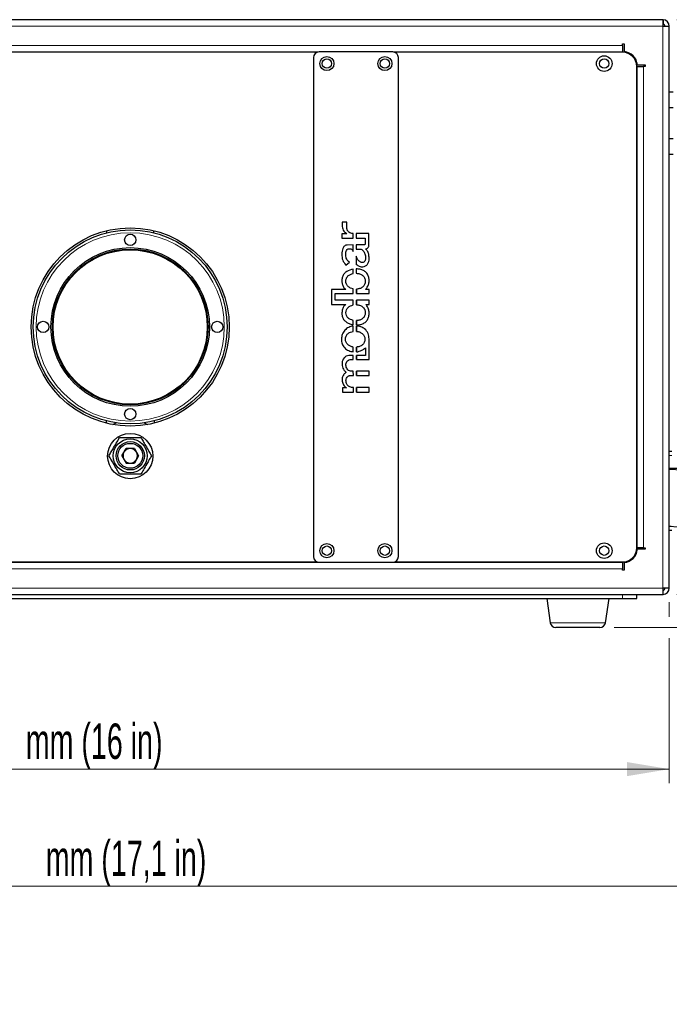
# Model space of a CAD drawing. Header units: millimetres. Extents: x 1 to 419, y 2 to 295.
# Tile 48 of 50: x 329 to 375, y 100 to 170. Entities that reach past the tile are written whole.
import ezdxf

# ---------------------------------------------------------------- set-up
doc = ezdxf.new("R2010")
doc.units = ezdxf.units.MM
doc.styles.add('SLDTEXTSTYLE0', font='TXT', dxfattribs={"width": 0.605})
doc.dimstyles.new('SLDDIMSTYLE0', dxfattribs={"dimtxt": 2.5, "dimasz": 3, "dimexe": 0, "dimexo": 0.0625, "dimtad": 1, "dimlfac": 5, "dimrnd": 1e-09, "dimzin": 12, "dimdsep": 46, "dimtxsty": 'SLDTEXTSTYLE0', "dimsah": 1, "dimcen": 0.09, "dimadec": 0, "dimazin": 3, "dimtfac": 1, "dimtofl": 0, "dimtmove": 0, "dimatfit": 3, "dimfxl": 1, "dimfrac": 2, "dimtolj": 1, "dimtzin": 12, "dimarcsym": 0})
doc.dimstyles.new('SLDDIMSTYLE1', dxfattribs={"dimtxt": 2.5, "dimasz": 3, "dimexe": 0, "dimexo": 0.0625, "dimtad": 1, "dimdec": 0, "dimlfac": 5, "dimrnd": 1e-09, "dimzin": 12, "dimdsep": 46, "dimtxsty": 'SLDTEXTSTYLE0', "dimsah": 1, "dimcen": 0.09, "dimadec": 0, "dimazin": 3, "dimtfac": 1, "dimtofl": 0, "dimtmove": 0, "dimatfit": 3, "dimfxl": 1, "dimfrac": 2, "dimtolj": 1, "dimtzin": 12, "dimarcsym": 0})

# ---------------------------------------------------------------- blocks, each defined once
blk = doc.blocks.new('_D')
at = {"color": 7, "linetype": 'Continuous', "lineweight": 18}
for p, q in [((293.733, 128.724), (293.733, 115.936)), ((374.933, 128.724), (374.933, 127.686)), ((374.933, 126.186), (374.933, 115.936)), ((293.733, 116.936), (374.933, 116.936))]:
    blk.add_line(p, q, dxfattribs=at)
for points in [[(293.733, 116.936), (296.733, 116.436), (296.733, 117.436)], [(374.933, 116.936), (371.933, 117.436), (371.933, 116.436)]]:
    blk.add_solid(points, dxfattribs=at)
at = {"color": 7, "linetype": 'Continuous', "lineweight": 18, "char_height": 2.5, "attachment_point": 1, "style": 'SLDTEXTSTYLE0'}
for s, insert in [('mm (16 in)', (329.453, 120.159)), ('406', (322.786, 120.159))]:
    blk.add_mtext(s, dxfattribs=dict(at, insert=insert))
blk = doc.blocks.new('_D_1')
at = {"color": 7, "linetype": 'Continuous', "lineweight": 18}
for p, q in [((380.616, 136.508), (380.616, 130.014)), ((293.733, 128.724), (293.733, 107.667)), ((380.616, 128.514), (380.616, 127.686)), ((380.616, 126.186), (380.616, 107.667)), ((293.733, 108.667), (380.616, 108.667))]:
    blk.add_line(p, q, dxfattribs=at)
for points in [[(293.733, 108.667), (296.733, 108.167), (296.733, 109.167)], [(380.616, 108.667), (377.616, 109.167), (377.616, 108.167)]]:
    blk.add_solid(points, dxfattribs=at)
at = {"color": 7, "linetype": 'Continuous', "lineweight": 18, "char_height": 2.5, "attachment_point": 1, "style": 'SLDTEXTSTYLE0'}
for s, insert in [('mm (17,1 in)', (330.862, 111.889)), ('435', (324.196, 111.889))]:
    blk.add_mtext(s, dxfattribs=dict(at, insert=insert))
blk = doc.blocks.new('_D_2')
at = {"color": 7, "linetype": 'Continuous', "lineweight": 18}
for p, q in [((375.473, 169.864), (391.022, 169.864)), ((390.022, 129.264), (390.022, 169.864)), ((375.473, 129.264), (391.022, 129.264))]:
    blk.add_line(p, q, dxfattribs=at)
for points in [[(390.022, 169.864), (389.522, 166.864), (390.522, 166.864)], [(390.022, 129.264), (390.522, 132.264), (389.522, 132.264)]]:
    blk.add_solid(points, dxfattribs=at)
at = {"color": 7, "linetype": 'Continuous', "lineweight": 18, "char_height": 2.5, "attachment_point": 1, "rotation": 90, "style": 'SLDTEXTSTYLE0'}
for s, insert in [('mm (8 in)', (386.8, 145.639)), ('203', (386.8, 138.972))]:
    blk.add_mtext(s, dxfattribs=dict(at, insert=insert))
blk = doc.blocks.new('_D_3')
at = {"color": 7, "linetype": 'Continuous', "lineweight": 18}
for p, q in [((375.473, 169.864), (400.106, 169.864)), ((399.106, 126.936), (399.106, 169.864)), ((371.028, 126.936), (400.106, 126.936))]:
    blk.add_line(p, q, dxfattribs=at)
for points in [[(399.106, 169.864), (398.606, 166.864), (399.606, 166.864)], [(399.106, 126.936), (399.606, 129.936), (398.606, 129.936)]]:
    blk.add_solid(points, dxfattribs=at)
at = {"color": 7, "linetype": 'Continuous', "lineweight": 18, "char_height": 2.5, "attachment_point": 1, "rotation": 90, "style": 'SLDTEXTSTYLE0'}
for s, insert in [('mm (8,5 in)', (395.883, 143.042)), ('215', (395.883, 136.376))]:
    blk.add_mtext(s, dxfattribs=dict(at, insert=insert))

msp = doc.modelspace()

# ---------------------------------------------------------------- linework, layer by layer
at = {"color": 7, "linetype": 'Continuous', "lineweight": 25}
for p, q in [((374.4733, 169.8639), (294.1933, 169.8639)), ((374.4733, 169.8639), (374.4733, 169.4039)), ((374.5016, 169.863), (374.5016, 169.5614)), ((374.4733, 169.4039), (374.9333, 169.4039)), ((374.9333, 129.7239), (374.9333, 169.4039)), ((371.6333, 168.1523), (371.7383, 168.1523)), ((371.6333, 168.0473), (371.6333, 168.1523)), ((371.6333, 168.0473), (371.6333, 167.6029)), ((371.6333, 167.5921), (371.6333, 167.6029)), ((371.6333, 167.5639), (371.6333, 167.5921)), ((371.7383, 168.1523), (371.7383, 167.6086)), ((350.0584, 167.5639), (297.0333, 167.5639)), ((349.7833, 167.1839), (349.7833, 131.9439)), ((355.3833, 167.5839), (350.1833, 167.5839)), ((371.6333, 167.5639), (355.5082, 167.5639)), ((355.7833, 131.9439), (355.7833, 167.1839)), ((372.6333, 132.5639), (372.6333, 166.5639)), ((372.6616, 166.5639), (372.6333, 166.5639)), ((372.6724, 166.5639), (372.6616, 166.5639)), ((372.6724, 166.5639), (373.1167, 166.5639)), ((372.6781, 166.6689), (373.2217, 166.6689)), ((373.2217, 166.5639), (373.1167, 166.5639)), ((373.2217, 166.6689), (373.2217, 166.5639)), ((374.9333, 164.7578), (375.2148, 164.7578)), ((374.9333, 163.6575), (375.2148, 163.6575)), ((374.9333, 161.4635), (375.2148, 161.4635)), ((374.9333, 160.37), (375.2148, 160.37)), ((352.1434, 155.5628), (351.8114, 155.5623)), ((351.8114, 155.5623), (351.8118, 155.2591)), ((352.1441, 155.1151), (352.1434, 155.5628)), ((335.1671, 154.9627), (335.1671, 154.8082)), ((338.4995, 154.8082), (338.4995, 154.9627)), ((352.1407, 154.7321), (351.7889, 154.7315)), ((351.7889, 154.7315), (351.7893, 154.4269)), ((351.7893, 154.4269), (352.5864, 154.4282)), ((352.5859, 154.7683), (352.4925, 154.7681)), ((352.5864, 154.4282), (352.5859, 154.7683)), ((353.7058, 154.7701), (352.8092, 154.7686)), ((352.8092, 154.7686), (352.8097, 154.4282)), ((352.8097, 154.4282), (353.4391, 154.4291)), ((352.8333, 154.4282), (352.8333, 154.7687)), ((353.4391, 154.4291), (353.4397, 154.0411)), ((353.7072, 153.9291), (353.7058, 154.7701)), ((352.5872, 153.9522), (352.1676, 153.9515)), ((352.5879, 153.4982), (352.5872, 153.9522)), ((353.3531, 153.9534), (352.8105, 153.9526)), ((352.8105, 153.9526), (352.811, 153.6567)), ((352.8333, 153.6568), (352.8333, 153.9526)), ((352.811, 153.6567), (353.1478, 153.6573)), ((352.8117, 153.1606), (352.8126, 152.5987)), ((352.8333, 152.5835), (352.8333, 153.1096)), ((352.0625, 152.5319), (352.3196, 152.7293)), ((352.5903, 151.9352), (352.5899, 152.245)), ((352.8132, 152.2651), (352.8136, 151.958)), ((352.8333, 151.9544), (352.8333, 152.263)), ((352.077, 150.8141), (351.0533, 150.8124)), ((351.0533, 150.8124), (351.055, 149.7485)), ((351.3126, 150.517), (352.5926, 150.519)), ((351.3133, 150.0451), (351.3126, 150.517)), ((352.5926, 150.519), (352.5921, 150.8486)), ((352.8154, 150.8336), (352.8159, 150.5194)), ((352.8159, 150.5194), (353.7126, 150.5208)), ((352.8333, 150.5194), (352.8333, 150.8366)), ((353.7121, 150.8166), (353.4807, 150.8163)), ((353.7126, 150.5208), (353.7121, 150.8166)), ((351.055, 149.7485), (352.0798, 149.7501)), ((352.5933, 150.0471), (351.3133, 150.0451)), ((352.5938, 149.7176), (352.5933, 150.0471)), ((353.7133, 150.0485), (352.8167, 150.0471)), ((352.8167, 150.0471), (352.8172, 149.7322)), ((352.8333, 149.7296), (352.8333, 150.0471)), ((353.4816, 149.7523), (353.7138, 149.7527)), ((353.7138, 149.7527), (353.7133, 150.0485)), ((352.5961, 148.3186), (352.5956, 148.6302)), ((352.5968, 147.8485), (352.5962, 148.2304)), ((352.8189, 148.608), (352.8194, 148.3026)), ((352.8195, 148.2426), (352.8201, 147.8534)), ((352.8333, 148.304), (352.8333, 148.6107)), ((352.8333, 147.8507), (352.8333, 148.2397)), ((352.5991, 146.4005), (352.5985, 146.7392)), ((352.8219, 146.7406), (352.8224, 146.395)), ((352.8333, 146.3985), (352.8333, 146.743)), ((353.7199, 145.8641), (353.7176, 147.3172)), ((352.5995, 146.1508), (352.2747, 146.1503)), ((352.5999, 145.8641), (352.5995, 146.1508)), ((353.4562, 146.1503), (352.8228, 146.1493)), ((352.8228, 146.1493), (352.8233, 145.8626)), ((352.8333, 145.8627), (352.8333, 146.1493)), ((353.4554, 146.6929), (353.4562, 146.1503)), ((352.3828, 145.8638), (352.5999, 145.8641)), ((352.8233, 145.8626), (353.7199, 145.8641)), ((352.3798, 144.7412), (352.6017, 144.7416)), ((352.6012, 145.0385), (352.3911, 145.0382)), ((352.6017, 144.7416), (352.6012, 145.0385)), ((353.7212, 145.0399), (352.8246, 145.0385)), ((352.8246, 145.0385), (352.825, 144.7416)), ((352.825, 144.7416), (353.7217, 144.743)), ((352.8333, 144.7416), (352.8333, 145.0385)), ((353.7217, 144.743), (353.7212, 145.0399)), ((352.1085, 143.8577), (351.8339, 143.8573)), ((351.8339, 143.8573), (351.8343, 143.5644)), ((351.8343, 143.5644), (352.6036, 143.5656)), ((352.6036, 143.5656), (352.6031, 143.8852)), ((353.712, 143.8851), (352.8264, 143.8837)), ((352.8264, 143.8837), (352.8269, 143.5641)), ((352.8269, 143.5641), (353.7126, 143.5655)), ((352.8333, 143.5641), (352.8333, 143.8838)), ((353.7126, 143.5655), (353.712, 143.8851)), ((335.1333, 141.5282), (335.1333, 141.3735)), ((335.6163, 141.2705), (335.8513, 141.3847)), ((337.8154, 141.3847), (338.0504, 141.2705)), ((338.5333, 141.5282), (338.5333, 141.3735)), ((336.2463, 139.0639), (336.5398, 139.5723)), ((337.1269, 139.5723), (336.5398, 139.5723)), ((337.1269, 139.5723), (337.4204, 139.0639)), ((374.9333, 139.3839), (375.1016, 139.3839)), ((336.2463, 139.0639), (336.5398, 138.5555)), ((336.5398, 138.5555), (337.1269, 138.5555)), ((337.4204, 139.0639), (337.1269, 138.5555)), ((375.6336, 138.1639), (374.9333, 138.1639)), ((375.8419, 138.0427), (374.9333, 138.1063)), ((374.9333, 134.0965), (375.5629, 134.0525)), ((375.1016, 133.7839), (374.9333, 133.7839)), ((372.6333, 132.5639), (372.6616, 132.5639)), ((372.6616, 132.5639), (372.6724, 132.5639)), ((373.1167, 132.5639), (372.6724, 132.5639)), ((373.2217, 132.4589), (372.6781, 132.4589)), ((373.1167, 132.5639), (373.2217, 132.5639)), ((373.2217, 132.5639), (373.2217, 132.4589)), ((297.0333, 131.5639), (350.0584, 131.5639)), ((350.1833, 131.5439), (355.3833, 131.5439)), ((355.5082, 131.5639), (371.6333, 131.5639)), ((371.6333, 131.5357), (371.6333, 131.5639)), ((371.6333, 131.5249), (371.6333, 131.5357)), ((371.6333, 131.5249), (371.6333, 131.0805)), ((371.7383, 131.5192), (371.7383, 130.9755)), ((371.6333, 130.9755), (371.6333, 131.0805)), ((371.7383, 130.9755), (371.6333, 130.9755)), ((374.9333, 129.7239), (374.4733, 129.7239)), ((374.4733, 129.7239), (374.4733, 129.2639)), ((374.5016, 129.2648), (374.5016, 129.5664)), ((294.1933, 129.2639), (374.4733, 129.2639)), ((297.0333, 128.9762), (371.6333, 128.9762)), ((366.2733, 128.9762), (366.5231, 127.278)), ((370.4236, 127.278), (370.6733, 128.9762)), ((371.6333, 128.9762), (372.6333, 128.9762)), ((372.6333, 128.9762), (372.6333, 129.2639)), ((368.3954, 126.9362), (366.9188, 126.9362)), ((370.0279, 126.9362), (368.3954, 126.9362))]:
    msp.add_line(p, q, dxfattribs=at)
at = {"color": 8, "linetype": 'Continuous', "lineweight": 18}
for p, q in [((294.1933, 169.4039), (374.4733, 169.4039)), ((374.4733, 169.4039), (374.4733, 129.7239)), ((297.0333, 168.0473), (371.6333, 168.0473)), ((297.0333, 167.6029), (371.6333, 167.6029)), ((371.6333, 167.5921), (297.0333, 167.5921)), ((372.6616, 132.5639), (372.6616, 166.5639)), ((372.6724, 166.5639), (372.6724, 132.5639)), ((373.1167, 166.5639), (373.1167, 132.5639)), ((375.1016, 139.0799), (374.9333, 139.0799)), ((374.9333, 134.0879), (375.0562, 134.0879)), ((297.0333, 131.5357), (371.6333, 131.5357)), ((371.6333, 131.5249), (297.0333, 131.5249)), ((371.6333, 131.0805), (297.0333, 131.0805)), ((374.4733, 129.7239), (294.1933, 129.7239)), ((371.6333, 128.9762), (371.6333, 129.2639)), ((366.5231, 127.278), (370.4236, 127.278))]:
    msp.add_line(p, q, dxfattribs=at)
at = {"color": 7, "linetype": 'Continuous', "lineweight": 25}
for centre, radius in [((350.7333, 166.7639), 0.5), ((350.7333, 166.7639), 0.33), ((354.8333, 166.7639), 0.5), ((354.8333, 166.7639), 0.33), ((370.3333, 166.7639), 0.55), ((370.3333, 166.7639), 0.33), ((336.8333, 148.1639), 7), ((336.8333, 148.1639), 6.85), ((336.8333, 154.3139), 0.4), ((336.8333, 148.1639), 5.6), ((336.8333, 148.1639), 5.5), ((336.8333, 148.1639), 5.45), ((330.6833, 148.1639), 0.4), ((342.9833, 148.1639), 0.4), ((336.8333, 142.0139), 0.4), ((336.8333, 139.0439), 1.6), ((336.8333, 139.0639), 1.2), ((336.8333, 139.0639), 1), ((336.8333, 139.0639), 0.88), ((350.7333, 132.3639), 0.5), ((354.8333, 132.3639), 0.5), ((370.3333, 132.3639), 0.55), ((350.7333, 132.3639), 0.33), ((354.8333, 132.3639), 0.33), ((370.3333, 132.3639), 0.33)]:
    msp.add_circle(centre, radius, dxfattribs=at)
at = {"color": 8, "linetype": 'Continuous', "lineweight": 18}
msp.add_circle((336.8333, 148.1639), 6.65, dxfattribs=at)
at = {"color": 7, "linetype": 'Continuous', "lineweight": 25}
for centre, radius, start, end in [((374.4733, 169.4039), 0.46, 86.474799, 90), ((374.4733, 169.4039), 0.46, 0, 86.474799), ((374.4733, 169.4039), 0.16, 79.817933, 90), ((374.4733, 169.4039), 0.16, 0, 79.817933), ((371.6333, 166.5639), 1.05, 5.73917, 84.26083), ((350.1833, 167.1839), 0.4, 90, 180), ((355.3833, 167.1839), 0.4, 0, 90), ((371.6333, 166.5639), 1, 0, 90), ((336.8333, 139.0639), 0.5084, 150, 210), ((336.8333, 139.0639), 0.5084, 90, 150), ((336.8333, 139.0639), 0.5084, 30, 90), ((336.8333, 139.0639), 0.5084, 330, 30), ((336.8333, 139.0639), 0.5084, 210, 270), ((336.8333, 139.0639), 0.5084, 270, 330), ((371.6333, 132.5639), 1, 270, 0), ((371.6333, 132.5639), 1.05, 275.73917, 354.26083), ((350.1833, 131.9439), 0.4, 180, 270), ((355.3833, 131.9439), 0.4, 270, 0), ((374.4733, 129.7239), 0.16, 270, 280.182067), ((374.4733, 129.7239), 0.46, 273.525201, 0), ((374.4733, 129.7239), 0.16, 280.182067, 0), ((374.4733, 129.7239), 0.46, 270, 273.525201), ((366.9188, 127.3362), 0.4, 188.365886, 270), ((370.0279, 127.3362), 0.4, 270, 351.634114)]:
    msp.add_arc(centre, radius, start, end, dxfattribs=at)
for points, knots in [([(351.8118, 155.2591), (351.8206, 155.1998), (351.8383, 155.0806), (351.9553, 154.8964), (352.0704, 154.7944), (352.1407, 154.7321)], [0, 0, 0, 0, 0.2790671, 0.5598672, 1, 1, 1, 1]), ([(352.4925, 154.7681), (352.4432, 154.7774), (352.3442, 154.7959), (352.2441, 154.8968), (352.1681, 155.0001), (352.1521, 155.0768), (352.1441, 155.1151)], [0, 0, 0, 0, 0.27908597, 0.55974523, 0.78038127, 1, 1, 1, 1]), ([(352.1676, 153.9515), (352.1329, 153.9477), (352.0632, 153.94), (351.9428, 153.8626), (351.8179, 153.6453), (351.7728, 153.2982), (351.8167, 152.8732), (351.9807, 152.6455), (352.0625, 152.5319)], [0, 0, 0, 0, 0.0624446, 0.1255306, 0.2504517, 0.5006896, 0.7507368, 1, 1, 1, 1]), ([(352.3196, 152.7293), (352.2492, 152.797), (352.1087, 152.9323), (352.0537, 153.2249), (352.0634, 153.465), (352.1424, 153.6207), (352.224, 153.6747), (352.3028, 153.6942), (352.3915, 153.6855), (352.4826, 153.6554), (352.5589, 153.5906), (352.5782, 153.5291), (352.5879, 153.4982)], [0, 0, 0, 0, 0.1876796, 0.3746938, 0.5618905, 0.6556532, 0.7026356, 0.7501311, 0.8126505, 0.8752103, 0.9374587, 1, 1, 1, 1]), ([(352.8126, 152.5987), (352.8776, 152.5388), (353.0076, 152.4189), (353.2598, 152.3995), (353.4701, 152.4606), (353.6245, 152.592), (353.7023, 152.7765), (353.7253, 152.9942), (353.7064, 153.2321), (353.6432, 153.4925), (353.5229, 153.6211), (353.463, 153.6852)], [0, 0, 0, 0, 0.12439758, 0.24887988, 0.34283605, 0.43645603, 0.53027013, 0.62457025, 0.74987686, 0.87537351, 1, 1, 1, 1]), ([(353.4397, 154.0411), (353.4386, 154.0282), (353.4364, 154.0025), (353.4123, 153.9737), (353.3828, 153.9585), (353.363, 153.9551), (353.3531, 153.9534)], [0, 0, 0, 0, 0.2794904, 0.5574755, 0.7804259, 1, 1, 1, 1]), ([(353.463, 153.6852), (353.4987, 153.689), (353.5704, 153.6966), (353.6464, 153.767), (353.6917, 153.8468), (353.702, 153.9017), (353.7072, 153.9291)], [0, 0, 0, 0, 0.2788869, 0.5587094, 0.7804413, 1, 1, 1, 1]), ([(353.1478, 153.6573), (353.1863, 153.6378), (353.2634, 153.5989), (353.3732, 153.4623), (353.4479, 153.2591), (353.48, 153.0444), (353.4511, 152.8728), (353.3838, 152.7737), (353.2949, 152.7224), (353.2076, 152.7085), (353.1218, 152.7291), (353.0074, 152.8), (352.8886, 152.9447), (352.8374, 153.0886), (352.8117, 153.1606)], [0, 0, 0, 0, 0.0699271, 0.140355, 0.2806083, 0.4210407, 0.4914218, 0.5616146, 0.608985, 0.6562298, 0.7029522, 0.7503437, 0.8750595, 1, 1, 1, 1]), ([(352.5899, 152.245), (352.4305, 152.2036), (352.1911, 152.1415), (351.9373, 151.925), (351.8211, 151.7031), (351.7825, 151.4566), (351.8073, 151.2127), (351.8837, 150.9703), (352.0128, 150.866), (352.077, 150.8141)], [0, 0, 0, 0, 0.2487444, 0.3736263, 0.4994505, 0.6249878, 0.7504604, 0.8758791, 1, 1, 1, 1]), ([(352.5921, 150.8486), (352.5262, 150.8667), (352.3944, 150.9028), (352.2193, 151.0168), (352.0981, 151.1889), (352.0597, 151.3944), (352.093, 151.6014), (352.2155, 151.773), (352.3913, 151.8858), (352.524, 151.9188), (352.5903, 151.9352)], [0, 0, 0, 0, 0.1249877, 0.2498926, 0.3755259, 0.5000864, 0.6249615, 0.750037, 0.8751143, 1, 1, 1, 1]), ([(353.4807, 150.8163), (353.5298, 150.8864), (353.6282, 151.0268), (353.7132, 151.2739), (353.7191, 151.5334), (353.6685, 151.7884), (353.5307, 152.0137), (353.3172, 152.1661), (353.0704, 152.25), (352.8988, 152.2601), (352.8132, 152.2651)], [0, 0, 0, 0, 0.124709, 0.2495505, 0.3746271, 0.4998241, 0.6245868, 0.7499188, 0.8751218, 1, 1, 1, 1]), ([(352.8136, 151.958), (352.8914, 151.9479), (353.0469, 151.9275), (353.2637, 151.8219), (353.4154, 151.6305), (353.4598, 151.3924), (353.4124, 151.1575), (353.2681, 150.9615), (353.0488, 150.8601), (352.8933, 150.8424), (352.8154, 150.8336)], [0, 0, 0, 0, 0.12504938, 0.25018871, 0.37576041, 0.50068379, 0.62572545, 0.75005816, 0.87483841, 1, 1, 1, 1]), ([(352.0798, 149.7501), (352.0143, 149.6996), (351.8822, 149.5976), (351.8112, 149.3521), (351.7868, 149.1091), (351.821, 148.8615), (351.9443, 148.6425), (352.1311, 148.4766), (352.3561, 148.3708), (352.5161, 148.336), (352.5961, 148.3186)], [0, 0, 0, 0, 0.1233716, 0.2491711, 0.3739795, 0.4987996, 0.6242059, 0.7499459, 0.875113, 1, 1, 1, 1]), ([(352.5956, 148.6302), (352.5293, 148.6471), (352.3967, 148.681), (352.219, 148.7902), (352.0942, 148.9623), (352.0681, 149.1703), (352.0986, 149.3778), (352.2253, 149.5459), (352.3944, 149.6668), (352.5273, 149.7006), (352.5938, 149.7176)], [0, 0, 0, 0, 0.1250989, 0.250173, 0.3751884, 0.5002477, 0.6258397, 0.7502942, 0.8749, 1, 1, 1, 1]), ([(352.8172, 149.7322), (352.8951, 149.7241), (353.0514, 149.7077), (353.2673, 149.6014), (353.4227, 149.4112), (353.4576, 149.1723), (353.4229, 148.9337), (353.2674, 148.7442), (353.0524, 148.6383), (352.8968, 148.6181), (352.8189, 148.608)], [0, 0, 0, 0, 0.1246659, 0.2500385, 0.3750915, 0.5002464, 0.6256615, 0.7500189, 0.8750181, 1, 1, 1, 1]), ([(352.8194, 148.3026), (352.9049, 148.307), (353.0768, 148.3156), (353.3228, 148.4035), (353.5363, 148.5568), (353.6723, 148.7825), (353.7261, 149.0374), (353.7108, 149.2953), (353.6377, 149.5464), (353.5338, 149.6836), (353.4816, 149.7523)], [0, 0, 0, 0, 0.124358, 0.2503004, 0.375884, 0.5004152, 0.6253323, 0.7505623, 0.8750006, 1, 1, 1, 1]), ([(352.5962, 148.2304), (352.4855, 148.2042), (352.2637, 148.1516), (351.984, 147.9433), (351.7997, 147.6479), (351.7504, 147.3069), (351.7891, 146.9638), (351.9771, 146.6682), (352.2661, 146.474), (352.4881, 146.425), (352.5991, 146.4005)], [0, 0, 0, 0, 0.1249204, 0.2503322, 0.3751806, 0.5001251, 0.6252892, 0.7497721, 0.8749488, 1, 1, 1, 1]), ([(353.7176, 147.3172), (353.705, 147.4514), (353.6798, 147.72), (353.4333, 148.0203), (353.1332, 148.1972), (352.9239, 148.2275), (352.8195, 148.2426)], [0, 0, 0, 0, 0.2787811, 0.5579086, 0.7794143, 1, 1, 1, 1]), ([(352.5985, 146.7392), (352.529, 146.7549), (352.3896, 146.7863), (352.2048, 146.9048), (352.0823, 147.086), (352.0305, 147.2983), (352.0716, 147.5155), (352.2014, 147.6916), (352.3854, 147.8112), (352.5264, 147.8361), (352.5968, 147.8485)], [0, 0, 0, 0, 0.124828, 0.2499868, 0.3750221, 0.5005441, 0.6247884, 0.7503372, 0.8753391, 1, 1, 1, 1]), ([(352.8201, 147.8534), (352.8947, 147.8432), (353.0445, 147.8229), (353.243, 147.7034), (353.3882, 147.5227), (353.4409, 147.2943), (353.3906, 147.0664), (353.2478, 146.8831), (353.0448, 146.7733), (352.8962, 146.7515), (352.8219, 146.7406)], [0, 0, 0, 0, 0.1242989, 0.2495451, 0.3751852, 0.5006255, 0.6261433, 0.751182, 0.8755986, 1, 1, 1, 1]), ([(352.2747, 146.1503), (352.2136, 146.1347), (352.0907, 146.1033), (351.9421, 145.9791), (351.8383, 145.8178), (351.786, 145.569), (351.8191, 145.3124), (351.9387, 145.0868), (352.0381, 145.0093), (352.0877, 144.9707)], [0, 0, 0, 0, 0.12456582, 0.25065731, 0.37595098, 0.50104732, 0.75108224, 0.87573216, 1, 1, 1, 1]), ([(352.8224, 146.395), (352.9529, 146.4249), (353.1865, 146.4783), (353.373, 146.6272), (353.4554, 146.6929)], [0, 0, 0, 0, 0.5586427, 1, 1, 1, 1]), ([(352.3911, 145.0382), (352.3466, 145.053), (352.257, 145.083), (352.1635, 145.1934), (352.101, 145.3191), (352.0734, 145.4578), (352.0838, 145.5995), (352.1416, 145.7291), (352.2438, 145.8339), (352.3366, 145.8538), (352.3828, 145.8638)], [0, 0, 0, 0, 0.123747, 0.2496558, 0.3746416, 0.4996402, 0.6249999, 0.7499536, 0.8753041, 1, 1, 1, 1]), ([(352.0877, 144.9707), (352.0278, 144.9159), (351.9078, 144.8063), (351.8075, 144.5773), (351.7991, 144.3162), (351.8961, 144.0515), (352.0379, 143.9221), (352.1085, 143.8577)], [0, 0, 0, 0, 0.1864661, 0.373424, 0.5603772, 0.7811096, 1, 1, 1, 1]), ([(352.6031, 143.8852), (352.5202, 143.89), (352.3549, 143.8994), (352.1752, 144.0291), (352.1046, 144.1804), (352.0791, 144.304), (352.0848, 144.4302), (352.1269, 144.5639), (352.2044, 144.6653), (352.2974, 144.7292), (352.3525, 144.7372), (352.3798, 144.7412)], [0, 0, 0, 0, 0.1863418, 0.3713858, 0.4656977, 0.5607233, 0.655511, 0.7497036, 0.8750608, 0.9380949, 1, 1, 1, 1]), ([(335.3322, 139.0639), (335.3836, 139.153), (335.4882, 139.3341), (335.6823, 139.6703), (335.8905, 140.0309), (336.0237, 140.2616), (336.0828, 140.3639)], [0, 0, 0, 0, 0.2164583, 0.4403175, 0.7519055, 1, 1, 1, 1]), ([(336.0828, 140.3639), (336.1522, 140.3639), (336.3826, 140.3639), (336.8088, 140.3639), (337.2563, 140.3639), (337.4977, 140.3639), (337.5839, 140.3639)], [0, 0, 0, 0, 0.1472847, 0.4892131, 0.8175353, 1, 1, 1, 1]), ([(337.5839, 140.3639), (337.6353, 140.2749), (337.7399, 140.0937), (337.934, 139.7575), (338.1422, 139.3969), (338.2754, 139.1662), (338.3345, 139.0639)], [0, 0, 0, 0, 0.2164583, 0.4403175, 0.7519055, 1, 1, 1, 1]), ([(336.0828, 137.7639), (336.0314, 137.853), (335.9268, 138.0341), (335.7327, 138.3703), (335.5245, 138.7309), (335.3913, 138.9616), (335.3322, 139.0639)], [0, 0, 0, 0, 0.2164583, 0.4403175, 0.7519055, 1, 1, 1, 1]), ([(338.3345, 139.0639), (338.283, 138.9749), (338.1784, 138.7937), (337.9844, 138.4575), (337.7762, 138.0969), (337.643, 137.8662), (337.5839, 137.7639)], [0, 0, 0, 0, 0.2164583, 0.4403175, 0.7519055, 1, 1, 1, 1]), ([(337.5839, 137.7639), (337.4977, 137.7639), (337.2563, 137.7639), (336.8088, 137.7639), (336.3826, 137.7639), (336.1522, 137.7639), (336.0828, 137.7639)], [0, 0, 0, 0, 0.1824647, 0.5107869, 0.8527153, 1, 1, 1, 1])]:
    msp.add_open_spline(points, degree=3, knots=knots, dxfattribs=at)

# ---------------------------------------------------------------- dimensions: what is measured, and where the dimension line sits
at = {"color": 7, "linetype": 'Continuous', "lineweight": 18}
for base, p1, text, dimstyle, picture, middle in [((399.1058, 169.8639), (370.0279, 126.9362), '<> mm (8,5 in)', 'SLDDIMSTYLE1', '_D_3', (399.1058, 148.4001)), ((390.0223, 169.8639), (374.4733, 129.2639), '<> mm (8 in)', 'SLDDIMSTYLE0', '_D_2', (390.0223, 149.5639))]:
    dim = msp.add_linear_dim(base=base, p1=p1, p2=(374.4733, 169.8639), angle=90, text=text, dimstyle=dimstyle, dxfattribs=at)
    dim.commit()
    dim.dimension.update_dxf_attribs({"geometry": picture, "text_midpoint": middle, "dimtype": 160})
for base, p2, text, picture, middle in [((380.6162, 108.6668), (380.6162, 137.5084), '<> mm (17,1 in)', '_D_1', (337.1748, 108.6668)), ((374.9333, 116.9362), (374.9333, 129.7239), '<> mm (16 in)', '_D', (334.3333, 116.9362))]:
    dim = msp.add_linear_dim(base=base, p1=(293.7333, 129.7239), p2=p2, text=text, dimstyle='SLDDIMSTYLE0', dxfattribs=at)
    dim.commit()
    dim.dimension.update_dxf_attribs({"geometry": picture, "text_midpoint": middle, "dimtype": 160})

doc.saveas('drawing.dxf')
